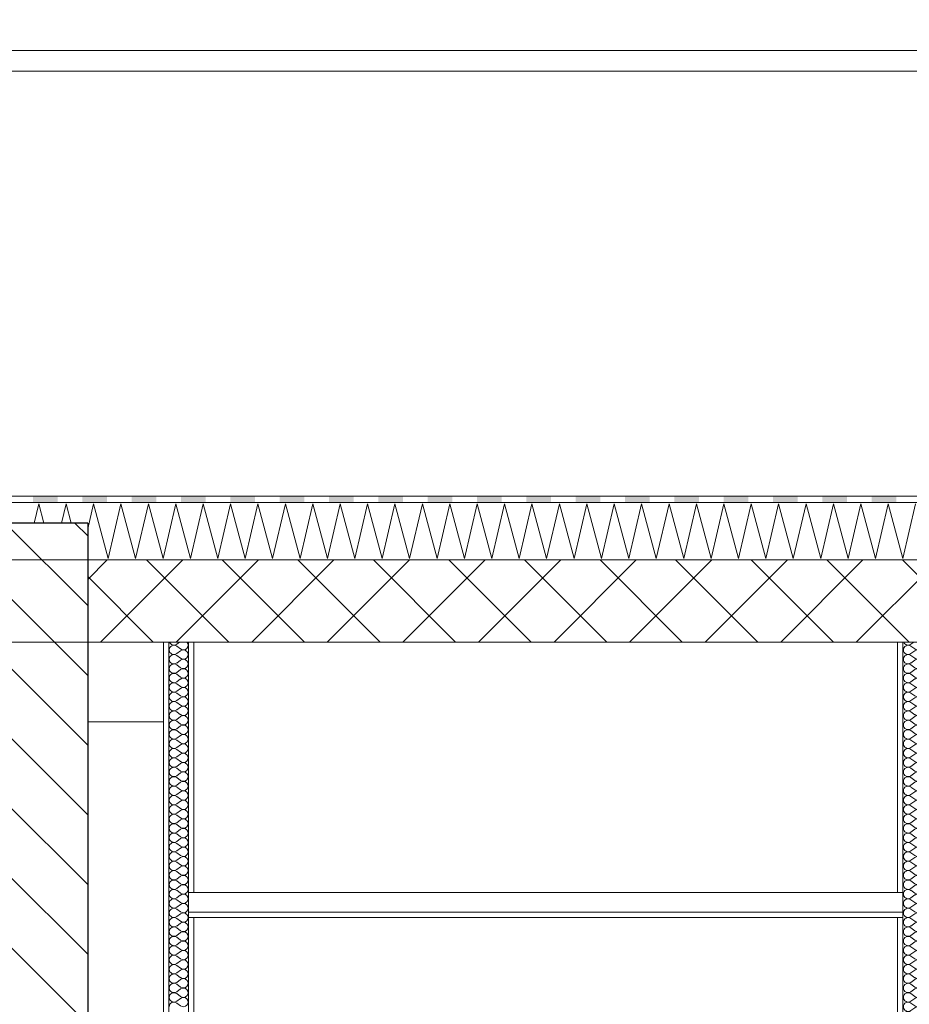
# Model space of a CAD drawing. Header units: millimetres. Extents: x -4481 to 79246, y -53000 to 18468.
# Tile 52 of 79: x 37888 to 40052, y 5949 to 8345. Entities that reach past the tile are written whole.
import ezdxf

# ---------------------------------------------------------------- set-up
doc = ezdxf.new("R2010")
doc.units = ezdxf.units.MM
doc.header["$MEASUREMENT"] = 0
doc.linetypes.add('Wipeout_Contour', pattern=[1000, 0, -1000])
for name, color, linetype in [('Nouveau_2D - Cotations pour 100ème', 7, 'Continuous'), ('Nouveau__Constr - Poutres', 7, 'Continuous'), ('Nouveau__Murs ext - Bardages', 7, 'Continuous'), ('Nouveau__Murs int non porteurs - Cloisons', 7, 'Continuous'), ('Nouveau__Plafonds', 7, 'Continuous'), ('Nouveau__Toits - Toitures', 7, 'Continuous'), ('Nouveau_Exter - Environnement', 7, 'Continuous')]:
    doc.layers.add(name, color=color, linetype=linetype)
doc.styles.add('STYLE_GENERE_2', font='arial.ttf')
doc.dimstyles.new('STYLE_GENERE__10', dxfattribs={"dimtxt": 175, "dimasz": 95, "dimexe": 0.18, "dimexo": 30247.210424, "dimgap": 0, "dimtad": 1, "dimlfac": 0.001, "dimzin": 0, "dimdsep": 46, "dimtxsty": 'STYLE_GENERE_2', "dimblk": 'ARROWHEAD_6', "dimblk1": 'ARROWHEAD_6', "dimblk2": 'ARROWHEAD_6', "dimcen": 0.09, "dimclrd": 1, "dimclre": 1, "dimclrt": 1, "dimazin": 0, "dimtfac": 1, "dimtdec": 4, "dimtmove": 0, "dimatfit": 3, "dimfxl": 0, "dimtolj": 1, "dimtzin": 0, "dimarcsym": 0})
doc.dimstyles.new('STYLE_GENERE__3', dxfattribs={"dimtxt": 150, "dimasz": 95, "dimexe": 0.18, "dimexo": 21916.318027, "dimgap": 0, "dimtad": 1, "dimlfac": 0.001, "dimzin": 0, "dimdsep": 46, "dimtxsty": 'STYLE_GENERE_2', "dimblk": 'ARROWHEAD_6', "dimblk1": 'ARROWHEAD_6', "dimblk2": 'ARROWHEAD_6', "dimcen": 0.09, "dimclrd": 7, "dimclre": 7, "dimclrt": 7, "dimazin": 0, "dimtfac": 1, "dimtdec": 4, "dimtmove": 0, "dimatfit": 3, "dimfxl": 0, "dimtolj": 1, "dimtzin": 0, "dimarcsym": 0})
doc.dimstyles.new('STYLE_GENERE__5', dxfattribs={"dimtxt": 150, "dimasz": 95, "dimexe": 0.18, "dimexo": 21959.829925, "dimgap": 0, "dimtad": 1, "dimlfac": 0.001, "dimzin": 0, "dimdsep": 46, "dimtxsty": 'STYLE_GENERE_2', "dimblk": 'ARROWHEAD_6', "dimblk1": 'ARROWHEAD_6', "dimblk2": 'ARROWHEAD_6', "dimcen": 0.09, "dimclrd": 7, "dimclre": 7, "dimclrt": 7, "dimazin": 0, "dimtfac": 1, "dimtdec": 4, "dimtmove": 0, "dimatfit": 3, "dimfxl": 0, "dimtolj": 1, "dimtzin": 0, "dimarcsym": 0})
doc.dimstyles.new('STYLE_GENERE__7', dxfattribs={"dimtxt": 150, "dimasz": 95, "dimexe": 0.18, "dimexo": 28568.917041, "dimgap": 0, "dimtad": 1, "dimlfac": 0.001, "dimzin": 0, "dimdsep": 46, "dimtxsty": 'STYLE_GENERE_2', "dimblk": 'ARROWHEAD_6', "dimblk1": 'ARROWHEAD_6', "dimblk2": 'ARROWHEAD_6', "dimcen": 0.09, "dimclrd": 7, "dimclre": 7, "dimclrt": 7, "dimazin": 0, "dimtfac": 1, "dimtdec": 4, "dimtmove": 0, "dimatfit": 3, "dimfxl": 0, "dimtolj": 1, "dimtzin": 0, "dimarcsym": 0})

# ---------------------------------------------------------------- blocks, each defined once
blk = doc.blocks.new('Élément de coupe_48')
at = {"layer": 'Nouveau__Murs ext - Bardages', "color": 7, "linetype": 'Continuous', "lineweight": 13}
for p, q in [((54217, 8270), (24977, 8270)), ((54217, 8220), (24977, 8220))]:
    blk.add_line(p, q, dxfattribs=at)
blk = doc.blocks.new('*X74')
at = {"layer": 'Nouveau__Murs int non porteurs - Cloisons', "color": 250, "linetype": 'Continuous', "lineweight": 5}
for p, q in [((38276.7, 6830.3), (38269.8, 6825.1)), ((38278.9, 6813.7), (38269.8, 6820.6)), ((38278.9, 6809.1), (38269.8, 6802.3)), ((38278.9, 6790.9), (38269.8, 6797.7)), ((38278.9, 6786.3), (38269.8, 6779.4)), ((38278.9, 6768), (38269.8, 6774.9)), ((38278.9, 6763.4), (38269.8, 6756.6)), ((38278.9, 6745.1), (38269.8, 6752)), ((38278.9, 6740.6), (38269.8, 6733.7)), ((38278.9, 6722.3), (38269.8, 6729.1)), ((38278.9, 6717.7), (38269.8, 6710.9)), ((38278.9, 6699.4), (38269.8, 6706.3)), ((38278.9, 6694.9), (38269.8, 6688)), ((38278.9, 6676.6), (38269.8, 6683.4)), ((38278.9, 6672), (38269.8, 6665.1)), ((38278.9, 6653.7), (38269.8, 6660.6)), ((38278.9, 6649.1), (38269.8, 6642.3)), ((38278.9, 6630.9), (38269.8, 6637.7)), ((38278.9, 6626.3), (38269.8, 6619.4)), ((38278.9, 6608), (38269.8, 6614.9)), ((38278.9, 6603.4), (38269.8, 6596.6)), ((38278.9, 6585.1), (38269.8, 6592)), ((38278.9, 6580.6), (38269.8, 6573.7)), ((38278.9, 6562.3), (38269.8, 6569.1)), ((38278.9, 6557.7), (38269.8, 6550.9)), ((38278.9, 6539.4), (38269.8, 6546.3)), ((38278.9, 6534.9), (38269.8, 6528)), ((38278.9, 6516.6), (38269.8, 6523.4)), ((38278.9, 6512), (38269.8, 6505.1)), ((38278.9, 6493.7), (38269.8, 6500.6)), ((38278.9, 6489.1), (38269.8, 6482.3)), ((38278.9, 6470.9), (38269.8, 6477.7)), ((38278.9, 6466.3), (38269.8, 6459.4)), ((38278.9, 6448), (38269.8, 6454.9)), ((38278.9, 6443.4), (38269.8, 6436.6)), ((38278.9, 6425.1), (38269.8, 6432)), ((38278.9, 6420.6), (38269.8, 6413.7)), ((38278.9, 6402.3), (38269.8, 6409.1)), ((38278.9, 6397.7), (38269.8, 6390.9)), ((38278.9, 6379.4), (38269.8, 6386.3)), ((38278.9, 6374.9), (38269.8, 6368)), ((38278.9, 6356.6), (38269.8, 6363.4)), ((38278.9, 6352), (38269.8, 6345.1)), ((38278.9, 6333.7), (38269.8, 6340.6)), ((38278.9, 6329.1), (38269.8, 6322.3)), ((38278.9, 6310.9), (38269.8, 6317.7)), ((38278.9, 6306.3), (38269.8, 6299.4)), ((38278.9, 6288), (38269.8, 6294.9)), ((38278.9, 6283.4), (38269.8, 6276.6)), ((38278.9, 6265.1), (38269.8, 6272)), ((38278.9, 6260.6), (38269.8, 6253.7)), ((38278.9, 6242.3), (38269.8, 6249.1)), ((38278.9, 6237.7), (38269.8, 6230.9)), ((38278.9, 6219.4), (38269.8, 6226.3)), ((38278.9, 6214.9), (38269.8, 6208)), ((38278.9, 6196.6), (38269.8, 6203.4)), ((38278.9, 6192), (38269.8, 6185.1)), ((38278.9, 6173.7), (38269.8, 6180.6)), ((38278.9, 6169.1), (38269.8, 6162.3)), ((38278.9, 6150.9), (38269.8, 6157.7)), ((38278.9, 6146.3), (38269.8, 6139.4)), ((38278.9, 6128), (38269.8, 6134.9)), ((38278.9, 6123.4), (38269.8, 6116.6)), ((38278.9, 6105.1), (38269.8, 6112)), ((38278.9, 6100.6), (38269.8, 6093.7)), ((38278.9, 6082.3), (38269.8, 6089.1)), ((38278.9, 6077.7), (38269.8, 6070.9)), ((38278.9, 6059.4), (38269.8, 6066.3)), ((38278.9, 6054.9), (38269.8, 6048)), ((38278.9, 6036.6), (38269.8, 6043.4)), ((38278.9, 6032), (38269.8, 6025.1)), ((38278.9, 6013.7), (38269.8, 6020.6)), ((38278.9, 6009.1), (38269.8, 6002.3)), ((38278.9, 5990.9), (38269.8, 5997.7)), ((38278.9, 5986.3), (38269.8, 5979.4)), ((38278.9, 5968), (38269.8, 5974.9)), ((38278.9, 5963.4), (38269.8, 5956.6)), ((38278.9, 5945.1), (38269.8, 5952))]:
    blk.add_line(p, q, dxfattribs=at)
for centre, start, end in [((38262.9, 6834.3), 200.2186, 306.8699), ((38285.8, 6822.9), 233.1301, 40.8739), ((38262.9, 6811.4), 53.1301, 180), ((38262.9, 6811.4), 180, 306.8699), ((38285.8, 6800), 233.1301, 126.8699), ((38262.9, 6788.6), 53.1301, 180), ((38262.9, 6788.6), 180, 306.8699), ((38285.8, 6777.1), 233.1301, 126.8699), ((38262.9, 6765.7), 53.1301, 180), ((38262.9, 6765.7), 180, 306.8699), ((38285.8, 6754.3), 233.1301, 126.8699), ((38262.9, 6742.9), 53.1301, 180), ((38262.9, 6742.9), 180, 306.8699), ((38285.8, 6731.4), 233.1301, 126.8699), ((38262.9, 6720), 53.1301, 180), ((38262.9, 6720), 180, 306.8699), ((38285.8, 6708.6), 233.1301, 126.8699), ((38262.9, 6697.1), 53.1301, 180), ((38262.9, 6697.1), 180, 306.8699), ((38262.9, 6674.3), 53.1301, 180), ((38285.8, 6685.7), 233.1301, 126.8699), ((38262.9, 6674.3), 180, 306.8699), ((38262.9, 6651.4), 53.1301, 180), ((38285.8, 6662.9), 233.1301, 126.8699), ((38262.9, 6651.4), 180, 306.8699), ((38262.9, 6628.6), 53.1301, 180), ((38285.8, 6640), 233.1301, 126.8699), ((38262.9, 6628.6), 180, 306.8699), ((38262.9, 6605.7), 53.1301, 180), ((38285.8, 6617.1), 233.1301, 126.8699), ((38262.9, 6605.7), 180, 306.8699), ((38262.9, 6582.9), 53.1301, 180), ((38285.8, 6594.3), 233.1301, 126.8699), ((38262.9, 6582.9), 180, 306.8699), ((38262.9, 6560), 53.1301, 180), ((38285.8, 6571.4), 233.1301, 126.8699), ((38262.9, 6560), 180, 306.8699), ((38262.9, 6537.1), 53.1301, 180), ((38285.8, 6548.6), 233.1301, 126.8699), ((38262.9, 6537.1), 180, 306.8699), ((38262.9, 6514.3), 53.1301, 180), ((38285.8, 6525.7), 233.1301, 126.8699), ((38262.9, 6514.3), 180, 306.8699), ((38262.9, 6491.4), 53.1301, 180), ((38285.8, 6502.9), 233.1301, 126.8699), ((38262.9, 6491.4), 180, 306.8699), ((38262.9, 6468.6), 53.1301, 180), ((38285.8, 6480), 233.1301, 126.8699), ((38262.9, 6468.6), 180, 306.8699), ((38262.9, 6445.7), 53.1301, 180), ((38262.9, 6445.7), 180, 306.8699), ((38285.8, 6457.1), 233.1301, 126.8699), ((38285.8, 6434.3), 233.1301, 126.8699), ((38262.9, 6422.9), 53.1301, 180), ((38262.9, 6422.9), 180, 306.8699), ((38285.8, 6411.4), 233.1301, 126.8699), ((38262.9, 6400), 53.1301, 180), ((38262.9, 6400), 180, 306.8699), ((38285.8, 6388.6), 233.1301, 126.8699), ((38262.9, 6377.1), 53.1301, 180), ((38262.9, 6377.1), 180, 306.8699), ((38285.8, 6365.7), 233.1301, 126.8699), ((38262.9, 6354.3), 53.1301, 180), ((38262.9, 6354.3), 180, 306.8699), ((38285.8, 6342.9), 233.1301, 126.8699), ((38262.9, 6331.4), 53.1301, 180), ((38262.9, 6331.4), 180, 306.8699), ((38285.8, 6320), 233.1301, 126.8699), ((38262.9, 6308.6), 53.1301, 180), ((38262.9, 6308.6), 180, 306.8699), ((38285.8, 6297.1), 233.1301, 126.8699), ((38262.9, 6285.7), 53.1301, 180), ((38262.9, 6285.7), 180, 306.8699), ((38285.8, 6274.3), 233.1301, 126.8699), ((38262.9, 6262.9), 53.1301, 180), ((38262.9, 6262.9), 180, 306.8699), ((38285.8, 6251.4), 233.1301, 126.8699), ((38262.9, 6240), 53.1301, 180), ((38262.9, 6240), 180, 306.8699), ((38285.8, 6228.6), 233.1301, 126.8699), ((38262.9, 6217.1), 53.1301, 180), ((38262.9, 6217.1), 180, 306.8699), ((38285.8, 6205.7), 233.1301, 126.8699), ((38262.9, 6194.3), 53.1301, 180), ((38262.9, 6194.3), 180, 306.8699), ((38262.9, 6171.4), 53.1301, 180), ((38285.8, 6182.9), 233.1301, 126.8699), ((38262.9, 6171.4), 180, 306.8699), ((38262.9, 6148.6), 53.1301, 180), ((38285.8, 6160), 233.1301, 126.8699), ((38262.9, 6148.6), 180, 306.8699), ((38262.9, 6125.7), 53.1301, 180), ((38285.8, 6137.1), 233.1301, 126.8699), ((38262.9, 6125.7), 180, 306.8699), ((38262.9, 6102.9), 53.1301, 180), ((38285.8, 6114.3), 233.1301, 126.8699), ((38262.9, 6102.9), 180, 306.8699), ((38262.9, 6080), 53.1301, 180), ((38285.8, 6091.4), 233.1301, 126.8699), ((38262.9, 6080), 180, 306.8699), ((38262.9, 6057.1), 53.1301, 180), ((38285.8, 6068.6), 233.1301, 126.8699), ((38262.9, 6057.1), 180, 306.8699), ((38262.9, 6034.3), 53.1301, 180), ((38285.8, 6045.7), 233.1301, 126.8699), ((38262.9, 6034.3), 180, 306.8699), ((38262.9, 6011.4), 53.1301, 180), ((38285.8, 6022.9), 233.1301, 126.8699), ((38262.9, 6011.4), 180, 306.8699), ((38262.9, 5988.6), 53.1301, 180), ((38285.8, 6000), 233.1301, 126.8699), ((38262.9, 5988.6), 180, 306.8699), ((38262.9, 5965.7), 53.1301, 180), ((38285.8, 5977.1), 233.1301, 126.8699), ((38262.9, 5965.7), 180, 306.8699), ((38262.9, 5942.9), 53.1301, 180), ((38285.8, 5954.3), 233.1301, 126.8699)]:
    blk.add_arc(centre, 11.4, start, end, dxfattribs=at)
blk = doc.blocks.new('Élément de coupe_63')
at = {"color": 254, "linetype": 'Wipeout_Contour', "lineweight": 0, "ltscale": 154516.386549}
blk.add_wipeout([(38237.4, 6830.3), (38237.4, 3560), (38250.4, 3560), (38250.4, 6830.3)], dxfattribs=at).dxf.layer = 'Nouveau__Murs int non porteurs - Cloisons'
at = {"color": 254, "linetype": 'Wipeout_Contour', "lineweight": 0, "ltscale": 155431.585383}
blk.add_wipeout([(38298.4, 6221), (38311.4, 6221), (38311.4, 6830.3), (38298.4, 6830.3)], dxfattribs=at).dxf.layer = 'Nouveau__Murs int non porteurs - Cloisons'
at = {"color": 254, "linetype": 'Wipeout_Contour', "lineweight": 0, "ltscale": 154533.843792}
blk.add_wipeout([(38311.4, 6160), (38298.4, 6160), (38298.4, 3560), (38311.4, 3560)], dxfattribs=at).dxf.layer = 'Nouveau__Murs int non porteurs - Cloisons'
at = {"layer": 'Nouveau__Murs int non porteurs - Cloisons', "color": 7, "linetype": 'Continuous', "lineweight": 5}
for p, q in [((38237.4, 6830.3), (38237.4, 3560)), ((38311.4, 6830.3), (38311.4, 6221)), ((38311.4, 6160), (38311.4, 3560))]:
    blk.add_line(p, q, dxfattribs=at)
at = {"color": 254, "linetype": 'Wipeout_Contour', "lineweight": 0, "ltscale": 232227.197577}
blk.add_wipeout([(38250.4, 3560), (38298.4, 3560), (38298.4, 6160), (38298.4, 6221), (38298.4, 6830.3), (38250.4, 6830.3)], dxfattribs=at).dxf.layer = 'Nouveau__Murs int non porteurs - Cloisons'
at = {"layer": 'Nouveau__Murs int non porteurs - Cloisons', "color": 7, "linetype": 'Continuous', "lineweight": 13}
blk.add_line((38250.4, 6830.3), (38250.4, 3560), dxfattribs=at)
at = {"layer": 'Nouveau__Murs int non porteurs - Cloisons', "color": 7, "linetype": 'Continuous', "lineweight": 13, "flags": 128}
blk.add_lwpolyline([(38298.4, 6830.3), (38298.4, 6221), (38298.4, 6173), (38298.4, 6160), (38298.4, 3560)], dxfattribs=at)
at = {"layer": 'Nouveau__Murs int non porteurs - Cloisons', "lineweight": 0}
blk.add_blockref('*X74', (0, 0), dxfattribs=at)
blk = doc.blocks.new('*X151')
at = {"layer": 'Nouveau__Murs int non porteurs - Cloisons', "color": 250, "linetype": 'Continuous', "lineweight": 5}
for p, q in [((40062.7, 6830.3), (40055.8, 6825.1)), ((40064.9, 6813.7), (40055.8, 6820.6)), ((40064.9, 6809.1), (40055.8, 6802.3)), ((40064.9, 6790.9), (40055.8, 6797.7)), ((40064.9, 6786.3), (40055.8, 6779.4)), ((40064.9, 6768), (40055.8, 6774.9)), ((40064.9, 6763.4), (40055.8, 6756.6)), ((40064.9, 6745.1), (40055.8, 6752)), ((40064.9, 6740.6), (40055.8, 6733.7)), ((40064.9, 6722.3), (40055.8, 6729.1)), ((40064.9, 6717.7), (40055.8, 6710.9)), ((40064.9, 6699.4), (40055.8, 6706.3)), ((40064.9, 6694.9), (40055.8, 6688)), ((40064.9, 6676.6), (40055.8, 6683.4)), ((40064.9, 6672), (40055.8, 6665.1)), ((40064.9, 6653.7), (40055.8, 6660.6)), ((40064.9, 6649.1), (40055.8, 6642.3)), ((40064.9, 6630.9), (40055.8, 6637.7)), ((40064.9, 6626.3), (40055.8, 6619.4)), ((40064.9, 6608), (40055.8, 6614.9)), ((40064.9, 6603.4), (40055.8, 6596.6)), ((40064.9, 6585.1), (40055.8, 6592)), ((40064.9, 6580.6), (40055.8, 6573.7)), ((40064.9, 6562.3), (40055.8, 6569.1)), ((40064.9, 6557.7), (40055.8, 6550.9)), ((40064.9, 6539.4), (40055.8, 6546.3)), ((40064.9, 6534.9), (40055.8, 6528)), ((40064.9, 6516.6), (40055.8, 6523.4)), ((40064.9, 6512), (40055.8, 6505.1)), ((40064.9, 6493.7), (40055.8, 6500.6)), ((40064.9, 6489.1), (40055.8, 6482.3)), ((40064.9, 6470.9), (40055.8, 6477.7)), ((40064.9, 6466.3), (40055.8, 6459.4)), ((40064.9, 6448), (40055.8, 6454.9)), ((40064.9, 6443.4), (40055.8, 6436.6)), ((40064.9, 6425.1), (40055.8, 6432)), ((40064.9, 6420.6), (40055.8, 6413.7)), ((40064.9, 6402.3), (40055.8, 6409.1)), ((40064.9, 6397.7), (40055.8, 6390.9)), ((40064.9, 6379.4), (40055.8, 6386.3)), ((40064.9, 6374.9), (40055.8, 6368)), ((40064.9, 6356.6), (40055.8, 6363.4)), ((40064.9, 6352), (40055.8, 6345.1)), ((40064.9, 6333.7), (40055.8, 6340.6)), ((40064.9, 6329.1), (40055.8, 6322.3)), ((40064.9, 6310.9), (40055.8, 6317.7)), ((40064.9, 6306.3), (40055.8, 6299.4)), ((40064.9, 6288), (40055.8, 6294.9)), ((40064.9, 6283.4), (40055.8, 6276.6)), ((40064.9, 6265.1), (40055.8, 6272)), ((40064.9, 6260.6), (40055.8, 6253.7)), ((40064.9, 6242.3), (40055.8, 6249.1)), ((40064.9, 6237.7), (40055.8, 6230.9)), ((40064.9, 6219.4), (40055.8, 6226.3)), ((40064.9, 6214.9), (40055.8, 6208)), ((40064.9, 6196.6), (40055.8, 6203.4)), ((40064.9, 6192), (40055.8, 6185.1)), ((40064.9, 6173.7), (40055.8, 6180.6)), ((40064.9, 6169.1), (40055.8, 6162.3)), ((40064.9, 6150.9), (40055.8, 6157.7)), ((40064.9, 6146.3), (40055.8, 6139.4)), ((40064.9, 6128), (40055.8, 6134.9)), ((40064.9, 6123.4), (40055.8, 6116.6)), ((40064.9, 6105.1), (40055.8, 6112)), ((40064.9, 6100.6), (40055.8, 6093.7)), ((40064.9, 6082.3), (40055.8, 6089.1)), ((40064.9, 6077.7), (40055.8, 6070.9)), ((40064.9, 6059.4), (40055.8, 6066.3)), ((40064.9, 6054.9), (40055.8, 6048)), ((40064.9, 6036.6), (40055.8, 6043.4)), ((40064.9, 6032), (40055.8, 6025.1)), ((40064.9, 6013.7), (40055.8, 6020.6)), ((40064.9, 6009.1), (40055.8, 6002.3)), ((40064.9, 5990.9), (40055.8, 5997.7)), ((40064.9, 5986.3), (40055.8, 5979.4)), ((40064.9, 5968), (40055.8, 5974.9)), ((40064.9, 5963.4), (40055.8, 5956.6)), ((40064.9, 5945.1), (40055.8, 5952)), ((40064.9, 5940.6), (40055.8, 5933.7)), ((40064.9, 5922.3), (40055.8, 5929.1)), ((40064.9, 5917.7), (40055.8, 5910.9)), ((40064.9, 5899.4), (40055.8, 5906.3)), ((40064.9, 5894.9), (40055.8, 5888)), ((40064.9, 5876.6), (40055.8, 5883.4)), ((40064.9, 5872), (40055.8, 5865.1)), ((40064.9, 5853.7), (40055.8, 5860.6)), ((40064.9, 5849.1), (40055.8, 5842.3)), ((40064.9, 5830.9), (40055.8, 5837.7)), ((40064.9, 5826.3), (40055.8, 5819.4)), ((40064.9, 5808), (40055.8, 5814.9)), ((40064.9, 5803.4), (40055.8, 5796.6)), ((40064.9, 5785.1), (40055.8, 5792)), ((40064.9, 5780.6), (40055.8, 5773.7)), ((40064.9, 5762.3), (40055.8, 5769.1)), ((40064.9, 5757.7), (40055.8, 5750.9)), ((40064.9, 5739.4), (40055.8, 5746.3)), ((40064.9, 5734.9), (40055.8, 5728)), ((40064.9, 5716.6), (40055.8, 5723.4)), ((40064.9, 5712), (40055.8, 5705.1)), ((40064.9, 5693.7), (40055.8, 5700.6)), ((40064.9, 5689.1), (40055.8, 5682.3)), ((40064.9, 5670.9), (40055.8, 5677.7)), ((40064.9, 5666.3), (40056.5, 5660))]:
    blk.add_line(p, q, dxfattribs=at)
for centre, start, end in [((40048.9, 6834.3), 200.2161, 306.8699), ((40071.8, 6822.9), 233.1301, 40.877), ((40048.9, 6811.4), 53.1301, 180), ((40048.9, 6811.4), 180, 306.8699), ((40071.8, 6800), 233.1301, 126.8699), ((40048.9, 6788.6), 53.1301, 180), ((40048.9, 6788.6), 180, 306.8699), ((40071.8, 6777.1), 233.1301, 126.8699), ((40048.9, 6765.7), 53.1301, 180), ((40048.9, 6765.7), 180, 306.8699), ((40071.8, 6754.3), 233.1301, 126.8699), ((40048.9, 6742.9), 53.1301, 180), ((40048.9, 6742.9), 180, 306.8699), ((40071.8, 6731.4), 233.1301, 126.8699), ((40048.9, 6720), 53.1301, 180), ((40048.9, 6720), 180, 306.8699), ((40071.8, 6708.6), 233.1301, 126.8699), ((40048.9, 6697.1), 53.1301, 180), ((40048.9, 6697.1), 180, 306.8699), ((40048.9, 6674.3), 53.1301, 180), ((40071.8, 6685.7), 233.1301, 126.8699), ((40048.9, 6674.3), 180, 306.8699), ((40048.9, 6651.4), 53.1301, 180), ((40071.8, 6662.9), 233.1301, 126.8699), ((40048.9, 6651.4), 180, 306.8699), ((40048.9, 6628.6), 53.1301, 180), ((40071.8, 6640), 233.1301, 126.8699), ((40048.9, 6628.6), 180, 306.8699), ((40048.9, 6605.7), 53.1301, 180), ((40071.8, 6617.1), 233.1301, 126.8699), ((40048.9, 6605.7), 180, 306.8699), ((40048.9, 6582.9), 53.1301, 180), ((40071.8, 6594.3), 233.1301, 126.8699), ((40048.9, 6582.9), 180, 306.8699), ((40048.9, 6560), 53.1301, 180), ((40071.8, 6571.4), 233.1301, 126.8699), ((40048.9, 6560), 180, 306.8699), ((40048.9, 6537.1), 53.1301, 180), ((40071.8, 6548.6), 233.1301, 126.8699), ((40048.9, 6537.1), 180, 306.8699), ((40048.9, 6514.3), 53.1301, 180), ((40071.8, 6525.7), 233.1301, 126.8699), ((40048.9, 6514.3), 180, 306.8699), ((40048.9, 6491.4), 53.1301, 180), ((40071.8, 6502.9), 233.1301, 126.8699), ((40048.9, 6491.4), 180, 306.8699), ((40048.9, 6468.6), 53.1301, 180), ((40071.8, 6480), 233.1301, 126.8699), ((40048.9, 6468.6), 180, 306.8699), ((40048.9, 6445.7), 53.1301, 180), ((40048.9, 6445.7), 180, 306.8699), ((40071.8, 6457.1), 233.1301, 126.8699), ((40071.8, 6434.3), 233.1301, 126.8699), ((40048.9, 6422.9), 53.1301, 180), ((40048.9, 6422.9), 180, 306.8699), ((40071.8, 6411.4), 233.1301, 126.8699), ((40048.9, 6400), 53.1301, 180), ((40048.9, 6400), 180, 306.8699), ((40071.8, 6388.6), 233.1301, 126.8699), ((40048.9, 6377.1), 53.1301, 180), ((40048.9, 6377.1), 180, 306.8699), ((40071.8, 6365.7), 233.1301, 126.8699), ((40048.9, 6354.3), 53.1301, 180), ((40048.9, 6354.3), 180, 306.8699), ((40071.8, 6342.9), 233.1301, 126.8699), ((40048.9, 6331.4), 53.1301, 180), ((40048.9, 6331.4), 180, 306.8699), ((40071.8, 6320), 233.1301, 126.8699), ((40048.9, 6308.6), 53.1301, 180), ((40048.9, 6308.6), 180, 306.8699), ((40071.8, 6297.1), 233.1301, 126.8699), ((40048.9, 6285.7), 53.1301, 180), ((40048.9, 6285.7), 180, 306.8699), ((40071.8, 6274.3), 233.1301, 126.8699), ((40048.9, 6262.9), 53.1301, 180), ((40048.9, 6262.9), 180, 306.8699), ((40071.8, 6251.4), 233.1301, 126.8699), ((40048.9, 6240), 53.1301, 180), ((40048.9, 6240), 180, 306.8699), ((40071.8, 6228.6), 233.1301, 126.8699), ((40048.9, 6217.1), 53.1301, 180), ((40048.9, 6217.1), 180, 306.8699), ((40071.8, 6205.7), 233.1301, 126.8699), ((40048.9, 6194.3), 53.1301, 180), ((40048.9, 6194.3), 180, 306.8699), ((40048.9, 6171.4), 53.1301, 180), ((40071.8, 6182.9), 233.1301, 126.8699), ((40048.9, 6171.4), 180, 306.8699), ((40048.9, 6148.6), 53.1301, 180), ((40071.8, 6160), 233.1301, 126.8699), ((40048.9, 6148.6), 180, 306.8699), ((40048.9, 6125.7), 53.1301, 180), ((40071.8, 6137.1), 233.1301, 126.8699), ((40048.9, 6125.7), 180, 306.8699), ((40048.9, 6102.9), 53.1301, 180), ((40071.8, 6114.3), 233.1301, 126.8699), ((40048.9, 6102.9), 180, 306.8699), ((40048.9, 6080), 53.1301, 180), ((40071.8, 6091.4), 233.1301, 126.8699), ((40048.9, 6080), 180, 306.8699), ((40048.9, 6057.1), 53.1301, 180), ((40071.8, 6068.6), 233.1301, 126.8699), ((40048.9, 6057.1), 180, 306.8699), ((40048.9, 6034.3), 53.1301, 180), ((40071.8, 6045.7), 233.1301, 126.8699), ((40048.9, 6034.3), 180, 306.8699), ((40048.9, 6011.4), 53.1301, 180), ((40071.8, 6022.9), 233.1301, 126.8699), ((40048.9, 6011.4), 180, 306.8699), ((40048.9, 5988.6), 53.1301, 180), ((40071.8, 6000), 233.1301, 126.8699), ((40048.9, 5988.6), 180, 306.8699), ((40048.9, 5965.7), 53.1301, 180), ((40071.8, 5977.1), 233.1301, 126.8699), ((40048.9, 5965.7), 180, 306.8699), ((40048.9, 5942.9), 53.1301, 180), ((40048.9, 5942.9), 180, 306.8699), ((40071.8, 5954.3), 233.1301, 126.8699), ((40071.8, 5931.4), 233.1301, 126.8699), ((40048.9, 5920), 53.1301, 180), ((40048.9, 5920), 180, 306.8699), ((40071.8, 5908.6), 233.1301, 126.8699), ((40048.9, 5897.1), 53.1301, 180), ((40048.9, 5897.1), 180, 306.8699), ((40071.8, 5885.7), 233.1301, 126.8699), ((40048.9, 5874.3), 53.1301, 180), ((40048.9, 5874.3), 180, 306.8699), ((40071.8, 5862.9), 233.1301, 126.8699), ((40048.9, 5851.4), 53.1301, 180), ((40048.9, 5851.4), 180, 306.8699), ((40071.8, 5840), 233.1301, 126.8699), ((40048.9, 5828.6), 53.1301, 180), ((40048.9, 5828.6), 180, 306.8699), ((40071.8, 5817.1), 233.1301, 126.8699), ((40048.9, 5805.7), 53.1301, 180), ((40048.9, 5805.7), 180, 306.8699), ((40071.8, 5794.3), 233.1301, 126.8699), ((40048.9, 5782.9), 53.1301, 180), ((40048.9, 5782.9), 180, 306.8699), ((40071.8, 5771.4), 233.1301, 126.8699), ((40048.9, 5760), 53.1301, 180), ((40048.9, 5760), 180, 306.8699), ((40071.8, 5748.6), 233.1301, 126.8699), ((40048.9, 5737.1), 53.1301, 180), ((40048.9, 5737.1), 180, 306.8699), ((40071.8, 5725.7), 233.1301, 126.8699), ((40048.9, 5714.3), 53.1301, 180), ((40048.9, 5714.3), 180, 306.8699), ((40048.9, 5691.4), 53.1301, 180), ((40071.8, 5702.9), 233.1301, 126.8699), ((40048.9, 5691.4), 180, 306.8699), ((40048.9, 5668.6), 53.1301, 180), ((40071.8, 5680), 233.1301, 126.8699), ((40048.9, 5668.6), 180, 228.5874), ((40071.8, 5657.1), 14.4795, 126.8699)]:
    blk.add_arc(centre, 11.4, start, end, dxfattribs=at)
blk = doc.blocks.new('Élément de coupe_135')
at = {"color": 254, "linetype": 'Wipeout_Contour', "lineweight": 0, "ltscale": 162237.538772}
blk.add_wipeout([(40023.4, 6830.3), (40023.4, 6221), (40036.4, 6221), (40036.4, 6830.3)], dxfattribs=at).dxf.layer = 'Nouveau__Murs int non porteurs - Cloisons'
at = {"color": 254, "linetype": 'Wipeout_Contour', "lineweight": 0, "ltscale": 162478.358258}
blk.add_wipeout([(40097.4, 6830.3), (40084.4, 6830.3), (40084.4, 6221), (40097.4, 6221)], dxfattribs=at).dxf.layer = 'Nouveau__Murs int non porteurs - Cloisons'
at = {"color": 254, "linetype": 'Wipeout_Contour', "lineweight": 0, "ltscale": 161858.120748}
blk.add_wipeout([(40036.4, 6160), (40023.4, 6160), (40023.4, 5660), (40036.4, 5660)], dxfattribs=at).dxf.layer = 'Nouveau__Murs int non porteurs - Cloisons'
at = {"color": 254, "linetype": 'Wipeout_Contour', "lineweight": 0, "ltscale": 162099.503753}
blk.add_wipeout([(40097.4, 6160), (40084.4, 6160), (40084.4, 5660), (40097.4, 5660)], dxfattribs=at).dxf.layer = 'Nouveau__Murs int non porteurs - Cloisons'
at = {"layer": 'Nouveau__Murs int non porteurs - Cloisons', "color": 7, "linetype": 'Continuous', "lineweight": 5}
for p, q in [((40023.4, 6830.3), (40023.4, 6221)), ((40097.4, 6830.3), (40097.4, 6221)), ((40023.4, 6160), (40023.4, 5660)), ((40097.4, 6160), (40097.4, 5660))]:
    blk.add_line(p, q, dxfattribs=at)
at = {"color": 254, "linetype": 'Wipeout_Contour', "lineweight": 0, "ltscale": 324336.746341}
blk.add_wipeout([(40036.4, 6160), (40036.4, 5660), (40084.4, 5660), (40084.4, 6160), (40084.4, 6221), (40084.4, 6830.3), (40036.4, 6830.3), (40036.4, 6221)], dxfattribs=at).dxf.layer = 'Nouveau__Murs int non porteurs - Cloisons'
at = {"layer": 'Nouveau__Murs int non porteurs - Cloisons', "color": 7, "linetype": 'Continuous', "lineweight": 13}
blk.add_line((40084.4, 5660), (40073.4, 5660), dxfattribs=at)
at = {"layer": 'Nouveau__Murs int non porteurs - Cloisons', "color": 7, "linetype": 'Continuous', "lineweight": 5}
blk.add_line((40097.4, 5660), (40084.4, 5660), dxfattribs=at)
at = {"layer": 'Nouveau__Murs int non porteurs - Cloisons', "color": 7, "linetype": 'Continuous', "lineweight": 13, "flags": 128}
for points in [[(40036.4, 6830.3), (40036.4, 6221), (40036.4, 6173), (40036.4, 6160), (40036.4, 5660)], [(40084.4, 6830.3), (40084.4, 6221), (40084.4, 6173), (40084.4, 6160), (40084.4, 5660)]]:
    blk.add_lwpolyline(points, dxfattribs=at)
at = {"layer": 'Nouveau__Murs int non porteurs - Cloisons', "lineweight": 0}
blk.add_blockref('*X151', (0, 0), dxfattribs=at)
blk = doc.blocks.new('Élément de coupe_173')
at = {"layer": 'Nouveau__Constr - Poutres', "color": 7, "linetype": 'Continuous', "lineweight": 13}
blk.add_line((38237.4, 6636.2), (38053, 6636.2), dxfattribs=at)
blk = doc.blocks.new('Élément de coupe_257')
at = {"layer": 'Nouveau__Plafonds', "color": 7, "linetype": 'Continuous', "lineweight": 5}
for p, q in [((38311.4, 6221), (38298.4, 6221)), ((40023.4, 6221), (38311.4, 6221)), ((40036.4, 6221), (40023.4, 6221)), ((40036.4, 6173), (38298.4, 6173)), ((38311.4, 6160), (38298.4, 6160)), ((40023.4, 6160), (38311.4, 6160)), ((40036.4, 6160), (40023.4, 6160))]:
    blk.add_line(p, q, dxfattribs=at)
blk = doc.blocks.new('*X392')
at = {"layer": 'Nouveau__Toits - Toitures', "color": 250, "linetype": 'Continuous', "lineweight": 5}
for p, q in [((37922.9, 7120), (37933.8, 7167)), ((37933.8, 7167), (37946.4, 7120)), ((37989.6, 7120), (38000.5, 7167)), ((38000.5, 7167), (38013.1, 7120)), ((38053, 7106.1), (38067.1, 7167)), ((38067.1, 7167), (38102.8, 7033.7)), ((38102.8, 7033.7), (38133.8, 7167)), ((38133.8, 7167), (38169.5, 7033.7)), ((38169.5, 7033.7), (38200.5, 7167)), ((38200.5, 7167), (38236.2, 7033.7)), ((38236.2, 7033.7), (38267.1, 7167)), ((38267.1, 7167), (38302.8, 7033.7)), ((38302.8, 7033.7), (38333.8, 7167)), ((38333.8, 7167), (38369.5, 7033.7)), ((38369.5, 7033.7), (38400.5, 7167)), ((38400.5, 7167), (38436.2, 7033.7)), ((38436.2, 7033.7), (38467.1, 7167)), ((38467.1, 7167), (38502.9, 7033.7)), ((38502.9, 7033.7), (38533.8, 7167)), ((38533.8, 7167), (38569.5, 7033.7)), ((38569.5, 7033.7), (38600.5, 7167)), ((38600.5, 7167), (38636.2, 7033.7)), ((38636.2, 7033.7), (38667.1, 7167)), ((38667.1, 7167), (38702.9, 7033.7)), ((38702.9, 7033.7), (38733.8, 7167)), ((38733.8, 7167), (38769.5, 7033.7)), ((38769.5, 7033.7), (38800.5, 7167)), ((38800.5, 7167), (38836.2, 7033.7)), ((38836.2, 7033.7), (38867.2, 7167)), ((38867.2, 7167), (38902.9, 7033.7)), ((38902.9, 7033.7), (38933.8, 7167)), ((38933.8, 7167), (38969.5, 7033.7)), ((38969.5, 7033.7), (39000.5, 7167)), ((39000.5, 7167), (39036.2, 7033.7)), ((39036.2, 7033.7), (39067.2, 7167)), ((39067.2, 7167), (39102.9, 7033.7)), ((39102.9, 7033.7), (39133.8, 7167)), ((39133.8, 7167), (39169.5, 7033.7)), ((39169.5, 7033.7), (39200.5, 7167)), ((39200.5, 7167), (39236.2, 7033.7)), ((39236.2, 7033.7), (39267.2, 7167)), ((39267.2, 7167), (39302.9, 7033.7)), ((39302.9, 7033.7), (39333.8, 7167)), ((39333.8, 7167), (39369.5, 7033.7)), ((39369.5, 7033.7), (39400.5, 7167)), ((39400.5, 7167), (39436.2, 7033.7)), ((39436.2, 7033.7), (39467.2, 7167)), ((39467.2, 7167), (39502.9, 7033.7)), ((39502.9, 7033.7), (39533.8, 7167)), ((39533.8, 7167), (39569.5, 7033.7)), ((39569.5, 7033.7), (39600.5, 7167)), ((39600.5, 7167), (39636.2, 7033.7)), ((39636.2, 7033.7), (39667.2, 7167)), ((39667.2, 7167), (39702.9, 7033.7)), ((39702.9, 7033.7), (39733.8, 7167)), ((39733.8, 7167), (39769.5, 7033.7)), ((39769.5, 7033.7), (39800.5, 7167)), ((39800.5, 7167), (39836.2, 7033.7)), ((39836.2, 7033.7), (39867.2, 7167)), ((39867.2, 7167), (39902.9, 7033.7)), ((39902.9, 7033.7), (39933.8, 7167)), ((39933.8, 7167), (39969.5, 7033.7)), ((39969.5, 7033.7), (40000.5, 7167)), ((40000.5, 7167), (40036.2, 7033.7)), ((40036.2, 7033.7), (40067.2, 7167))]:
    blk.add_line(p, q, dxfattribs=at)
blk = doc.blocks.new('*X393')
at = {"layer": 'Nouveau__Toits - Toitures', "linetype": 'Continuous', "lineweight": 15}
for points in [[(37980.1, 7185.3), (37920.1, 7185.3), (37920.1, 7170.3), (37980.1, 7170.3)], [(38100.1, 7185.3), (38040.1, 7185.3), (38040.1, 7170.3), (38100.1, 7170.3)], [(38220.1, 7185.3), (38160.1, 7185.3), (38160.1, 7170.3), (38220.1, 7170.3)], [(38340.1, 7185.3), (38280.1, 7185.3), (38280.1, 7170.3), (38340.1, 7170.3)], [(38460.1, 7185.3), (38400.1, 7185.3), (38400.1, 7170.3), (38460.1, 7170.3)], [(38580.1, 7185.3), (38520.1, 7185.3), (38520.1, 7170.3), (38580.1, 7170.3)], [(38700.1, 7185.3), (38640.1, 7185.3), (38640.1, 7170.3), (38700.1, 7170.3)], [(38820.1, 7185.3), (38760.1, 7185.3), (38760.1, 7170.3), (38820.1, 7170.3)], [(38940.1, 7185.3), (38880.1, 7185.3), (38880.1, 7170.3), (38940.1, 7170.3)], [(39060.1, 7185.3), (39000.1, 7185.3), (39000.1, 7170.3), (39060.1, 7170.3)], [(39180.1, 7185.3), (39120.1, 7185.3), (39120.1, 7170.3), (39180.1, 7170.3)], [(39300.1, 7185.3), (39240.1, 7185.3), (39240.1, 7170.3), (39300.1, 7170.3)], [(39420.1, 7185.3), (39360.1, 7185.3), (39360.1, 7170.3), (39420.1, 7170.3)], [(39540.1, 7185.3), (39480.1, 7185.3), (39480.1, 7170.3), (39540.1, 7170.3)], [(39660.1, 7185.3), (39600.1, 7185.3), (39600.1, 7170.3), (39660.1, 7170.3)], [(39780.1, 7185.3), (39720.1, 7185.3), (39720.1, 7170.3), (39780.1, 7170.3)], [(39900.1, 7185.3), (39840.1, 7185.3), (39840.1, 7170.3), (39900.1, 7170.3)], [(40020.1, 7185.3), (39960.1, 7185.3), (39960.1, 7170.3), (40020.1, 7170.3)]]:
    blk.add_hatch(color=7, dxfattribs=at).paths.add_polyline_path(points)
blk = doc.blocks.new('Élément de coupe_306')
at = {"layer": 'Nouveau__Toits - Toitures', "linetype": 'Continuous', "lineweight": 35}
h = blk.add_hatch(dxfattribs=at)
h.set_pattern_fill('Béton', style=0, pattern_type=2)
h.set_pattern_definition([(45, (0, 0), (-91.92388, 91.92388), []), (135, (0, 0), (91.92388, 91.92388), [])])
h.paths.add_polyline_path([(54252, 7030.3), (38053, 7030.3), (38053, 6830.3), (54092, 6830.3), (54092, 6865.9), (54252, 6865.9)])
at = {"layer": 'Nouveau__Toits - Toitures', "color": 7, "linetype": 'Continuous', "lineweight": 5}
for p, q in [((54270, 7185.3), (24922, 7185.3)), ((54270, 7170.3), (24922, 7170.3)), ((54270, 7030.3), (24922, 7030.3))]:
    blk.add_line(p, q, dxfattribs=at)
at = {"layer": 'Nouveau__Toits - Toitures', "color": 7, "linetype": 'Continuous', "lineweight": 15}
for p, q in [((38237.4, 6830.3), (37839, 6830.3)), ((40023.4, 6830.3), (38311.4, 6830.3))]:
    blk.add_line(p, q, dxfattribs=at)
at = {"layer": 'Nouveau__Toits - Toitures', "color": 7, "linetype": 'Continuous', "lineweight": 15, "flags": 128}
for points in [[(38311.4, 6830.3), (38298.4, 6830.3), (38250.4, 6830.3), (38237.4, 6830.3)], [(40097.4, 6830.3), (40084.4, 6830.3), (40036.4, 6830.3), (40023.4, 6830.3)]]:
    blk.add_lwpolyline(points, dxfattribs=at)
at = {"layer": 'Nouveau__Toits - Toitures', "lineweight": 0}
for name in ['*X392', '*X393']:
    blk.add_blockref(name, (0, 0), dxfattribs=at)
blk = doc.blocks.new('Élément de coupe_325')
at = {"layer": 'Nouveau_Exter - Environnement', "linetype": 'Continuous', "lineweight": 5}
h = blk.add_hatch(dxfattribs=at)
h.set_pattern_fill('__MAÇONNERIE', style=0, pattern_type=2)
h.set_pattern_definition([(135, (0, 0), (84.8528, 84.8528), [])])
h.paths.add_polyline_path([(37853, 7120), (37853, 3560), (38053, 3560), (38053, 7120)])
at = {"layer": 'Nouveau_Exter - Environnement', "color": 7, "linetype": 'Continuous', "lineweight": 30}
for q in [(37853, 7120), (38053, 3560)]:
    blk.add_line((38053, 7120), q, dxfattribs=at)
blk = doc.blocks.new('*D433')
at = {"layer": 'Nouveau_2D - Cotations pour 100ème', "color": 7, "linetype": 'Continuous', "lineweight": 13}
for p, q in [((47089, 6864), (47089, 6939)), ((47139, 6814), (47039, 6914)), ((47182.8, 6864), (46995.3, 6864)), ((47089, 3560), (47089, 6864)), ((47039, 3610), (47139, 3510)), ((47182.8, 3560), (46995.3, 3560)), ((47089, 3340), (47089, 3560))]:
    blk.add_line(p, q, dxfattribs=at)
at = {"layer": 'Nouveau_2D - Cotations pour 100ème', "color": 7, "lineweight": 13, "insert": (47059, 5011.8), "char_height": 150, "attachment_point": 7, "rotation": 90, "style": 'STYLE_GENERE_2'}
blk.add_mtext('{\\A1;\\fArial|b1|i0|c0|p0;3,30}', dxfattribs=at)
blk = doc.blocks.new('ARROWHEAD_6')
at = {"color": 0, "linetype": 'Continuous', "lineweight": 0}
for p, q in [((-0.5, -0.5), (0.5, 0.5)), ((0, 0), (-1, 0))]:
    blk.add_line(p, q, dxfattribs=at)
blk = doc.blocks.new('*D440')
at = {"layer": 'Nouveau_2D - Cotations pour 100ème', "color": 7, "linetype": 'Continuous', "lineweight": 13}
for p, q in [((53735.8, 6864), (53735.8, 6939)), ((53785.8, 6814), (53685.8, 6914)), ((53829.5, 6864), (53642, 6864)), ((53735.8, 3560), (53735.8, 6864)), ((53685.8, 3610), (53785.8, 3510)), ((53829.5, 3560), (53642, 3560)), ((53735.8, 3340), (53735.8, 3560))]:
    blk.add_line(p, q, dxfattribs=at)
at = {"layer": 'Nouveau_2D - Cotations pour 100ème', "color": 7, "lineweight": 13, "insert": (53705.8, 5011.8), "char_height": 150, "attachment_point": 7, "rotation": 90, "style": 'STYLE_GENERE_2'}
blk.add_mtext('{\\A1;\\fArial|b1|i0|c0|p0;3,30}', dxfattribs=at)
blk = doc.blocks.new('*D445')
at = {"layer": 'Nouveau_2D - Cotations pour 100ème', "color": 7, "linetype": 'Continuous', "lineweight": 13}
for p, q in [((40504.1, 6864), (40504.1, 6939)), ((40554.1, 6814), (40454.1, 6914)), ((40597.8, 6864), (40410.3, 6864)), ((40504.1, 3560), (40504.1, 6864)), ((40454.1, 3610), (40554.1, 3510)), ((40597.8, 3560), (40410.3, 3560)), ((40504.1, 3340), (40504.1, 3560))]:
    blk.add_line(p, q, dxfattribs=at)
at = {"layer": 'Nouveau_2D - Cotations pour 100ème', "color": 7, "lineweight": 13, "insert": (40474.1, 5011.8), "char_height": 150, "attachment_point": 7, "rotation": 90, "style": 'STYLE_GENERE_2'}
blk.add_mtext('{\\A1;\\fArial|b1|i0|c0|p0;3,30}', dxfattribs=at)
blk = doc.blocks.new('*D448')
at = {"layer": 'Nouveau_2D - Cotations pour 100ème', "color": 1, "linetype": 'Continuous', "lineweight": 15}
for p, q in [((24272.3, 8270), (24272.3, 8345)), ((24322.3, 8220), (24222.3, 8320)), ((24366, 8270), (24178.5, 8270)), ((24272.3, 826), (24272.3, 8270)), ((24222.3, 876), (24322.3, 776)), ((24366, 826), (24178.5, 826)), ((24272.3, 751), (24272.3, 826))]:
    blk.add_line(p, q, dxfattribs=at)
at = {"layer": 'Nouveau_2D - Cotations pour 100ème', "color": 1, "lineweight": 15, "insert": (24237.3, 4314.4), "char_height": 175, "attachment_point": 7, "rotation": 90, "style": 'STYLE_GENERE_2'}
blk.add_mtext('{\\A1;\\fArial|b1|i0|c0|p0;7,44}', dxfattribs=at)

msp = doc.modelspace()

# ---------------------------------------------------------------- block references
at = {"layer": 'Nouveau__Murs ext - Bardages', "lineweight": 0}
msp.add_blockref('Élément de coupe_48', (0, 0), dxfattribs=at)
at = {"layer": 'Nouveau__Murs int non porteurs - Cloisons', "lineweight": 0}
for name in ['Élément de coupe_63', 'Élément de coupe_135']:
    msp.add_blockref(name, (0, 0), dxfattribs=at)
at = {"layer": 'Nouveau_Exter - Environnement', "lineweight": 0}
msp.add_blockref('Élément de coupe_325', (0, 0), dxfattribs=at)

# ---------------------------------------------------------------- next in the draw order: block references
at = {"layer": 'Nouveau__Constr - Poutres', "lineweight": 0}
msp.add_blockref('Élément de coupe_173', (0, 0), dxfattribs=at)
at = {"layer": 'Nouveau__Plafonds', "lineweight": 0}
msp.add_blockref('Élément de coupe_257', (0, 0), dxfattribs=at)
at = {"layer": 'Nouveau__Toits - Toitures', "lineweight": 0}
msp.add_blockref('Élément de coupe_306', (0, 0), dxfattribs=at)

# ---------------------------------------------------------------- next in the draw order: dimensions: what is measured, and where the dimension line sits
at = {"layer": 'Nouveau_2D - Cotations pour 100ème', "color": 1, "linetype": 'Continuous', "lineweight": 15}
dim = msp.add_linear_dim(base=(24272.278, 8270), p1=(24267.032, 825.971), p2=(54596, 8270), angle=90, dimstyle='STYLE_GENERE__10', dxfattribs=at)
dim.commit()
dim.dimension.update_dxf_attribs({"geometry": '*D448', "text_midpoint": (24149.778, 4540.982), "dimtype": 160, "text_rotation": 90})
at = {"layer": 'Nouveau_2D - Cotations pour 100ème', "color": 7, "linetype": 'Continuous', "lineweight": 13}
for base, dimstyle, picture, middle in [((47089.048, 6864), 'STYLE_GENERE__3', '*D433', (46984.048, 5205.997)), ((53735.764, 6864), 'STYLE_GENERE__7', '*D440', (53630.764, 5205.997)), ((40504.092, 6864), 'STYLE_GENERE__5', '*D445', (40399.092, 5205.997))]:
    dim = msp.add_linear_dim(base=base, p1=(25100, 3560), p2=(25100, 6864), angle=90, dimstyle=dimstyle, dxfattribs=at)
    dim.commit()
    dim.dimension.update_dxf_attribs({"geometry": picture, "text_midpoint": middle, "dimtype": 160, "text_rotation": 90})

doc.saveas('drawing.dxf')
